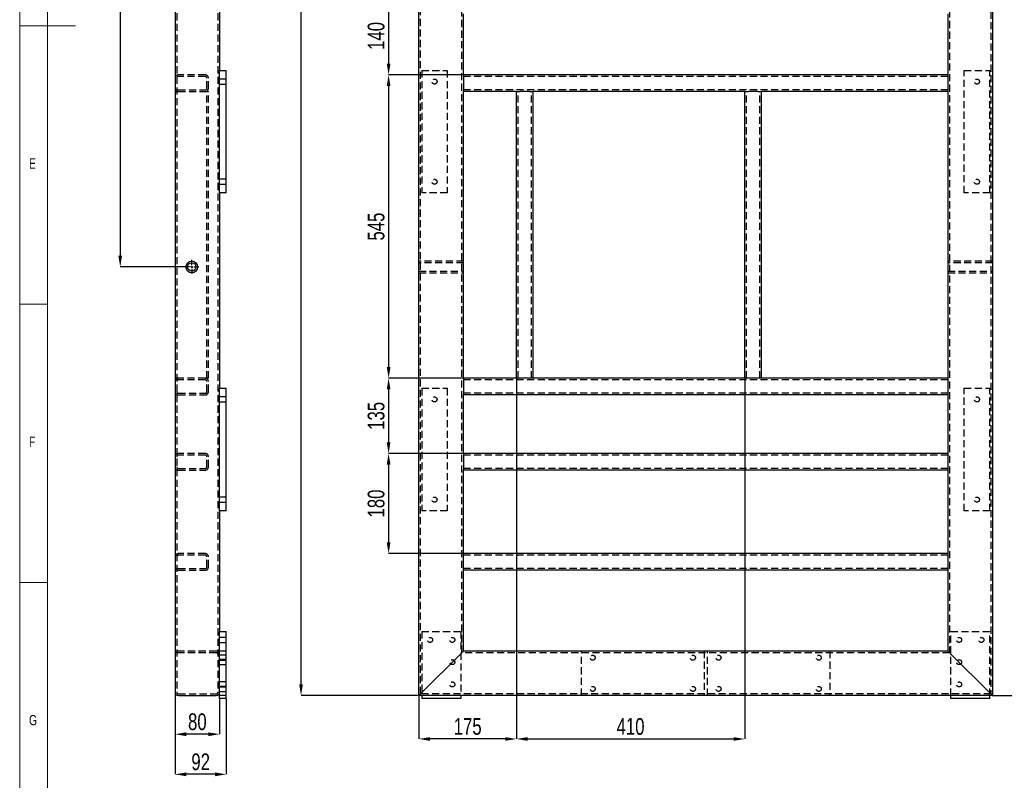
# Model space of a CAD drawing. Header units: millimetres. Extents: x 5 to 589, y 5 to 415.
# Tile 2 of 15: x 5 to 182, y 74 to 211. Entities that reach past the tile are written whole.
import ezdxf

# ---------------------------------------------------------------- set-up
doc = ezdxf.new("R2010")
doc.units = ezdxf.units.MM
doc.header["$PDSIZE"] = -1
doc.linetypes.add('CENTERX2', pattern=[20.32, 12.7, -2.54, 2.54, -2.54])
doc.linetypes.add('HIDDEN', pattern=[1.905, 1.27, -0.635])
for name, color, linetype in [('COTES', 1, 'Continuous'), ('NOTES', 6, 'Continuous'), ('TRAIT-MIXTES', 3, 'CENTERX2'), ('TRAIT-TIRET', 2, 'HIDDEN')]:
    doc.layers.add(name, color=color, linetype=linetype)
doc.layers.add('TRAIT-FORT', color=4, linetype='Continuous', lineweight=25)
doc.styles.add('SLDTEXTSTYLE0', font='TXT', dxfattribs={"width": 0.75})
doc.dimstyles.new('SLDDIMSTYLE1', dxfattribs={"dimtxt": 3, "dimasz": 2, "dimexe": 0, "dimexo": 0.0625, "dimgap": 0.75, "dimtad": 0, "dimtih": 1, "dimtoh": 1, "dimdec": 0, "dimlfac": 10, "dimrnd": 1e-09, "dimzin": 12, "dimdsep": 46, "dimtxsty": 'SLDTEXTSTYLE0', "dimsah": 1, "dimcen": 0.09, "dimadec": 0, "dimazin": 3, "dimtfac": 1, "dimtdec": 0, "dimtofl": 0, "dimtmove": 0, "dimatfit": 3, "dimfxl": 1, "dimfrac": 2, "dimtolj": 1, "dimtzin": 12, "dimarcsym": 0})
doc.dimstyles.new('SLDDIMSTYLE2', dxfattribs={"dimtxt": 3, "dimasz": 2, "dimexe": 0, "dimexo": 0.0625, "dimgap": 0.75, "dimtad": 1, "dimdec": 0, "dimlfac": 10, "dimrnd": 1e-09, "dimzin": 12, "dimdsep": 46, "dimtxsty": 'SLDTEXTSTYLE0', "dimsah": 1, "dimcen": 0.09, "dimadec": 0, "dimazin": 3, "dimtfac": 1, "dimtdec": 0, "dimtofl": 0, "dimtmove": 0, "dimatfit": 3, "dimfxl": 1, "dimfrac": 2, "dimtolj": 1, "dimtzin": 12, "dimarcsym": 0})

# ---------------------------------------------------------------- blocks, each defined once
blk = doc.blocks.new('_D_3')
at = {"layer": 'COTES', "color": 0, "lineweight": -2, "transparency": 16777216}
blk.add_line((179.75, 89.66), (190.99, 89.66), dxfattribs=at)
at = {"layer": 'Defpoints', "color": 0, "transparency": 16777216}
for p in [(179.69, 376.66), (179.69, 89.66), (190.99, 89.66)]:
    blk.add_point(p, dxfattribs=at)
at = {"layer": 'COTES', "color": 0, "transparency": 16777216, "insert": (195.68, 89.66), "char_height": 3, "attachment_point": 5, "style": 'SLDTEXTSTYLE0'}
blk.add_mtext('\\A1;2870', dxfattribs=at)
blk = doc.blocks.new('_D_8')
at = {"layer": 'COTES', "color": 0, "lineweight": -2, "transparency": 16777216}
for p, q in [((76.63, 376.66), (55.52, 376.66)), ((55.52, 91.66), (55.52, 374.66)), ((76.63, 89.66), (55.52, 89.66))]:
    blk.add_line(p, q, dxfattribs=at)
at = {"layer": 'COTES', "color": 0, "transparency": 16777216}
for points in [[(55.19, 374.66), (55.85, 374.66), (55.52, 376.66)], [(55.19, 91.66), (55.85, 91.66), (55.52, 89.66)]]:
    blk.add_solid(points, dxfattribs=at)
at = {"layer": 'Defpoints', "color": 0, "transparency": 16777216}
for p in [(55.52, 376.66), (76.69, 376.66), (76.69, 89.66)]:
    blk.add_point(p, dxfattribs=at)
at = {"layer": 'COTES', "color": 0, "transparency": 16777216, "insert": (51.77, 233.16), "char_height": 3, "attachment_point": 2, "rotation": 90, "style": 'SLDTEXTSTYLE0'}
blk.add_mtext('\\A1;2870', dxfattribs=at)
blk = doc.blocks.new('_D_13')
at = {"layer": 'COTES', "color": 0, "lineweight": -2, "transparency": 16777216}
for p, q in [((84.63, 215.16), (71.24, 215.16)), ((71.24, 213.16), (71.24, 203.16)), ((84.63, 201.16), (71.24, 201.16))]:
    blk.add_line(p, q, dxfattribs=at)
at = {"layer": 'COTES', "color": 0, "transparency": 16777216}
for points in [[(70.91, 213.16), (71.58, 213.16), (71.24, 215.16)], [(70.91, 203.16), (71.58, 203.16), (71.24, 201.16)]]:
    blk.add_solid(points, dxfattribs=at)
at = {"layer": 'Defpoints', "color": 0, "transparency": 16777216}
for p in [(84.69, 215.16), (71.24, 201.16), (84.69, 201.16)]:
    blk.add_point(p, dxfattribs=at)
at = {"layer": 'COTES', "color": 0, "transparency": 16777216, "insert": (67.49, 208.16), "char_height": 3, "attachment_point": 2, "rotation": 90, "style": 'SLDTEXTSTYLE0'}
blk.add_mtext('\\A1;140', dxfattribs=at)
blk = doc.blocks.new('_D_14')
at = {"layer": 'COTES', "color": 0, "lineweight": -2, "transparency": 16777216}
for p, q in [((84.63, 201.16), (71.24, 201.16)), ((71.24, 199.16), (71.24, 148.66)), ((84.63, 146.66), (71.24, 146.66))]:
    blk.add_line(p, q, dxfattribs=at)
at = {"layer": 'COTES', "color": 0, "transparency": 16777216}
for points in [[(70.91, 199.16), (71.58, 199.16), (71.24, 201.16)], [(70.91, 148.66), (71.58, 148.66), (71.24, 146.66)]]:
    blk.add_solid(points, dxfattribs=at)
at = {"layer": 'Defpoints', "color": 0, "transparency": 16777216}
for p in [(84.69, 201.16), (71.24, 146.66), (84.69, 146.66)]:
    blk.add_point(p, dxfattribs=at)
at = {"layer": 'COTES', "color": 0, "transparency": 16777216, "insert": (67.49, 173.91), "char_height": 3, "attachment_point": 2, "rotation": 90, "style": 'SLDTEXTSTYLE0'}
blk.add_mtext('\\A1;545', dxfattribs=at)
blk = doc.blocks.new('_D_15')
at = {"layer": 'COTES', "color": 0, "lineweight": -2, "transparency": 16777216}
for p, q in [((84.63, 146.66), (71.24, 146.66)), ((71.24, 144.66), (71.24, 135.16)), ((84.63, 133.16), (71.24, 133.16))]:
    blk.add_line(p, q, dxfattribs=at)
at = {"layer": 'COTES', "color": 0, "transparency": 16777216}
for points in [[(70.91, 144.66), (71.58, 144.66), (71.24, 146.66)], [(70.91, 135.16), (71.58, 135.16), (71.24, 133.16)]]:
    blk.add_solid(points, dxfattribs=at)
at = {"layer": 'Defpoints', "color": 0, "transparency": 16777216}
for p in [(84.69, 146.66), (71.24, 133.16), (84.69, 133.16)]:
    blk.add_point(p, dxfattribs=at)
at = {"layer": 'COTES', "color": 0, "transparency": 16777216, "insert": (67.49, 139.91), "char_height": 3, "attachment_point": 2, "rotation": 90, "style": 'SLDTEXTSTYLE0'}
blk.add_mtext('\\A1;135', dxfattribs=at)
blk = doc.blocks.new('_D_16')
at = {"layer": 'COTES', "color": 0, "lineweight": -2, "transparency": 16777216}
for p, q in [((84.63, 133.16), (71.24, 133.16)), ((71.24, 131.16), (71.24, 117.16)), ((84.63, 115.16), (71.24, 115.16))]:
    blk.add_line(p, q, dxfattribs=at)
at = {"layer": 'COTES', "color": 0, "transparency": 16777216}
for points in [[(70.91, 131.16), (71.58, 131.16), (71.24, 133.16)], [(70.91, 117.16), (71.58, 117.16), (71.24, 115.16)]]:
    blk.add_solid(points, dxfattribs=at)
at = {"layer": 'Defpoints', "color": 0, "transparency": 16777216}
for p in [(84.69, 133.16), (71.24, 115.16), (84.69, 115.16)]:
    blk.add_point(p, dxfattribs=at)
at = {"layer": 'COTES', "color": 0, "transparency": 16777216, "insert": (67.49, 124.16), "char_height": 3, "attachment_point": 2, "rotation": 90, "style": 'SLDTEXTSTYLE0'}
blk.add_mtext('\\A1;180', dxfattribs=at)
blk = doc.blocks.new('_D_18')
at = {"layer": 'COTES', "color": 0, "lineweight": -2, "transparency": 16777216}
for p, q in [((94.19, 146.6), (94.19, 81.86)), ((76.69, 89.6), (76.69, 81.86)), ((92.19, 81.86), (78.69, 81.86))]:
    blk.add_line(p, q, dxfattribs=at)
at = {"layer": 'COTES', "color": 0, "transparency": 16777216}
for points in [[(78.69, 82.19), (78.69, 81.53), (76.69, 81.86)], [(92.19, 82.19), (92.19, 81.53), (94.19, 81.86)]]:
    blk.add_solid(points, dxfattribs=at)
at = {"layer": 'Defpoints', "color": 0, "transparency": 16777216}
for p in [(94.19, 146.66), (76.69, 89.66), (76.69, 81.86)]:
    blk.add_point(p, dxfattribs=at)
at = {"layer": 'COTES', "color": 0, "transparency": 16777216, "insert": (85.44, 85.61), "char_height": 3, "attachment_point": 2, "style": 'SLDTEXTSTYLE0'}
blk.add_mtext('\\A1;175', dxfattribs=at)
blk = doc.blocks.new('_D_19')
at = {"layer": 'COTES', "color": 0, "lineweight": -2, "transparency": 16777216}
for p, q in [((94.19, 146.6), (94.19, 81.86)), ((135.19, 146.6), (135.19, 81.86)), ((96.19, 81.86), (133.19, 81.86))]:
    blk.add_line(p, q, dxfattribs=at)
at = {"layer": 'COTES', "color": 0, "transparency": 16777216}
for points in [[(96.19, 82.19), (96.19, 81.53), (94.19, 81.86)], [(133.19, 82.19), (133.19, 81.53), (135.19, 81.86)]]:
    blk.add_solid(points, dxfattribs=at)
at = {"layer": 'Defpoints', "color": 0, "transparency": 16777216}
for p in [(94.19, 146.66), (135.19, 146.66), (135.19, 81.86)]:
    blk.add_point(p, dxfattribs=at)
at = {"layer": 'COTES', "color": 0, "transparency": 16777216, "insert": (114.69, 85.61), "char_height": 3, "attachment_point": 2, "style": 'SLDTEXTSTYLE0'}
blk.add_mtext('\\A1;410', dxfattribs=at)
blk = doc.blocks.new('_D_71')
at = {"layer": 'COTES', "color": 0, "lineweight": -2, "transparency": 16777216}
for p, q in [((34.59, 296.66), (23.05, 296.66)), ((23.05, 294.66), (23.05, 168.66)), ((34.59, 166.66), (23.05, 166.66))]:
    blk.add_line(p, q, dxfattribs=at)
at = {"layer": 'COTES', "color": 0, "transparency": 16777216}
for points in [[(22.72, 294.66), (23.38, 294.66), (23.05, 296.66)], [(22.72, 168.66), (23.38, 168.66), (23.05, 166.66)]]:
    blk.add_solid(points, dxfattribs=at)
at = {"layer": 'Defpoints', "color": 0, "transparency": 16777216}
for p in [(34.65, 296.66), (23.05, 166.66), (34.65, 166.66)]:
    blk.add_point(p, dxfattribs=at)
at = {"layer": 'COTES', "color": 0, "transparency": 16777216, "insert": (19.3, 231.66), "char_height": 3, "attachment_point": 2, "rotation": 90, "style": 'SLDTEXTSTYLE0'}
blk.add_mtext('\\A1;1300', dxfattribs=at)
blk = doc.blocks.new('_D_73')
at = {"layer": 'COTES', "color": 0, "lineweight": -2, "transparency": 16777216}
for p, q in [((32.9, 90.2), (32.9, 82.71)), ((40.9, 89.1), (40.9, 82.71)), ((38.9, 82.71), (34.9, 82.71))]:
    blk.add_line(p, q, dxfattribs=at)
at = {"layer": 'COTES', "color": 0, "transparency": 16777216}
for points in [[(34.9, 83.05), (34.9, 82.38), (32.9, 82.71)], [(38.9, 83.05), (38.9, 82.38), (40.9, 82.71)]]:
    blk.add_solid(points, dxfattribs=at)
at = {"layer": 'Defpoints', "color": 0, "transparency": 16777216}
for p in [(32.9, 90.26), (40.9, 89.16), (32.9, 82.71)]:
    blk.add_point(p, dxfattribs=at)
at = {"layer": 'COTES', "color": 0, "transparency": 16777216, "insert": (36.9, 86.46), "char_height": 3, "attachment_point": 2, "style": 'SLDTEXTSTYLE0'}
blk.add_mtext('\\A1;80', dxfattribs=at)
blk = doc.blocks.new('_D_74')
at = {"layer": 'COTES', "color": 0, "lineweight": -2, "transparency": 16777216}
for p, q in [((32.9, 90.2), (32.9, 75.51)), ((42.1, 89.1), (42.1, 75.51)), ((40.1, 75.51), (34.9, 75.51))]:
    blk.add_line(p, q, dxfattribs=at)
at = {"layer": 'COTES', "color": 0, "transparency": 16777216}
for points in [[(34.9, 75.84), (34.9, 75.17), (32.9, 75.51)], [(40.1, 75.84), (40.1, 75.17), (42.1, 75.51)]]:
    blk.add_solid(points, dxfattribs=at)
at = {"layer": 'Defpoints', "color": 0, "transparency": 16777216}
for p in [(32.9, 90.26), (42.1, 89.16), (32.9, 75.51)]:
    blk.add_point(p, dxfattribs=at)
at = {"layer": 'COTES', "color": 0, "transparency": 16777216, "insert": (37.5, 79.26), "char_height": 3, "attachment_point": 2, "style": 'SLDTEXTSTYLE0'}
blk.add_mtext('\\A1;92', dxfattribs=at)
blk = doc.blocks.new('SW_CENTERMARKSYMBOL_33')
at = {"layer": 'TRAIT-MIXTES', "color": 0}
for p, q in [((-0.4, 0), (-1.25, 0)), ((0, 0), (-0.2, 0)), ((0, 0.4), (0, 1.25)), ((0, 0), (0, 0.2)), ((0, 0), (0, -0.2)), ((0, 0), (0.2, 0)), ((0.4, 0), (1.25, 0)), ((0, -0.4), (0, -1.25))]:
    blk.add_line(p, q, dxfattribs=at)

msp = doc.modelspace()

# ---------------------------------------------------------------- linework, layer by layer
at = {"lineweight": 18}
for p, q in [((5, 415), (5, 5)), ((10, 410), (10, 10)), ((5, 210), (15, 210)), ((10, 160), (5, 160)), ((5, 110), (10, 110))]:
    msp.add_line(p, q, dxfattribs=at)
at = {"layer": 'TRAIT-FORT', "lineweight": 25}
for p, q in [((76.69, 89.66), (76.69, 376.66)), ((179.69, 376.66), (179.69, 89.66)), ((32.9, 376.06), (32.9, 90.26)), ((40.9, 223.66), (40.9, 201.96)), ((84.69, 201.16), (84.69, 212.16)), ((171.69, 212.16), (171.69, 201.16)), ((40.9, 179.96), (40.9, 201.96)), ((40.9, 201.96), (42.1, 201.96)), ((42.1, 179.96), (42.1, 201.96)), ((171.69, 201.16), (84.69, 201.16)), ((84.69, 201.16), (84.69, 200.56)), ((84.69, 200.56), (84.69, 198.76)), ((171.69, 201.16), (171.69, 200.56)), ((171.69, 200.56), (171.69, 198.76)), ((84.69, 198.76), (84.69, 198.16)), ((84.69, 146.66), (84.69, 198.16)), ((94.19, 198.16), (84.69, 198.16)), ((94.19, 146.66), (94.19, 198.16)), ((94.19, 198.16), (94.79, 198.16)), ((96.59, 198.16), (94.79, 198.16)), ((96.59, 198.16), (97.19, 198.16)), ((135.19, 198.16), (97.19, 198.16)), ((97.19, 146.66), (97.19, 198.16)), ((135.19, 146.66), (135.19, 198.16)), ((135.19, 198.16), (135.79, 198.16)), ((137.59, 198.16), (135.79, 198.16)), ((137.59, 198.16), (138.19, 198.16)), ((171.69, 198.16), (138.19, 198.16)), ((138.19, 146.66), (138.19, 198.16)), ((171.69, 198.76), (171.69, 198.16)), ((171.69, 198.16), (171.69, 146.66)), ((42.1, 179.96), (40.9, 179.96)), ((40.9, 179.96), (40.9, 144.86)), ((94.19, 146.66), (84.69, 146.66)), ((84.69, 146.66), (84.69, 146.06)), ((84.69, 146.06), (84.69, 144.26)), ((94.79, 146.66), (94.19, 146.66)), ((96.59, 146.66), (94.79, 146.66)), ((97.19, 146.66), (96.59, 146.66)), ((135.19, 146.66), (97.19, 146.66)), ((135.79, 146.66), (135.19, 146.66)), ((137.59, 146.66), (135.79, 146.66)), ((138.19, 146.66), (137.59, 146.66)), ((171.69, 146.66), (138.19, 146.66)), ((171.69, 146.66), (171.69, 146.06)), ((171.69, 146.06), (171.69, 144.26)), ((40.9, 144.86), (42.1, 144.86)), ((40.9, 122.86), (40.9, 144.86)), ((42.1, 122.86), (42.1, 144.86)), ((84.69, 144.26), (84.69, 143.66)), ((84.69, 133.16), (84.69, 143.66)), ((171.69, 143.66), (84.69, 143.66)), ((171.69, 144.26), (171.69, 143.66)), ((171.69, 143.66), (171.69, 133.16)), ((171.69, 133.16), (84.69, 133.16)), ((84.69, 133.16), (84.69, 132.56)), ((171.69, 133.16), (171.69, 132.56)), ((84.69, 132.56), (84.69, 130.76)), ((171.69, 132.56), (171.69, 130.76)), ((84.69, 130.76), (84.69, 130.16)), ((84.69, 115.16), (84.69, 130.16)), ((171.69, 130.16), (84.69, 130.16)), ((171.69, 130.76), (171.69, 130.16)), ((171.69, 130.16), (171.69, 115.16)), ((42.1, 122.86), (40.9, 122.86)), ((40.9, 122.86), (40.9, 101.16)), ((84.69, 114.56), (84.69, 115.16)), ((171.69, 115.16), (84.69, 115.16)), ((171.69, 115.16), (171.69, 114.56)), ((84.69, 112.76), (84.69, 114.56)), ((171.69, 114.56), (171.69, 112.76)), ((84.69, 112.16), (84.69, 112.76)), ((84.69, 97.66), (84.69, 112.16)), ((171.69, 112.16), (84.69, 112.16)), ((171.69, 112.76), (171.69, 112.16)), ((171.69, 112.16), (171.69, 97.66)), ((40.9, 101.16), (42.1, 101.16)), ((40.9, 89.16), (40.9, 101.16)), ((42.1, 89.16), (42.1, 101.16)), ((171.69, 97.66), (84.69, 97.66)), ((77.29, 90.26), (84.09, 97.06)), ((172.29, 97.06), (179.09, 90.26)), ((33.5, 89.66), (40.3, 89.66)), ((42.1, 89.16), (40.9, 89.16)), ((179.69, 89.66), (76.69, 89.66)), ((77.19, 89.66), (77.19, 89.16)), ((84.19, 89.16), (77.19, 89.16)), ((84.19, 89.66), (84.19, 89.16)), ((172.19, 89.16), (172.19, 89.66)), ((179.19, 89.16), (172.19, 89.16)), ((179.19, 89.16), (179.19, 89.66))]:
    msp.add_line(p, q, dxfattribs=at)
at = {"layer": 'TRAIT-FORT', "lineweight": 25, "flags": 128}
for points in [[(84.09, 97.06), (84.21, 97.18), (84.32, 97.29), (84.42, 97.4), (84.51, 97.49), (84.59, 97.56), (84.64, 97.62), (84.68, 97.65), (84.69, 97.66)], [(84.69, 97.66), (84.68, 97.65), (84.65, 97.63), (84.61, 97.58), (84.55, 97.52), (84.48, 97.45), (84.39, 97.36), (84.3, 97.27), (84.19, 97.17), (84.09, 97.06)], [(171.69, 97.66), (171.7, 97.65), (171.74, 97.62), (171.79, 97.56), (171.87, 97.49), (171.96, 97.4), (172.06, 97.29), (172.17, 97.18), (172.29, 97.06)], [(172.29, 97.06), (172.19, 97.17), (172.09, 97.27), (171.99, 97.36), (171.9, 97.45), (171.83, 97.52), (171.77, 97.58), (171.73, 97.63), (171.7, 97.65), (171.69, 97.66)], [(76.69, 89.66), (76.7, 89.67), (76.73, 89.7), (76.77, 89.74), (76.83, 89.8), (76.9, 89.88), (76.99, 89.96), (77.09, 90.06), (77.19, 90.16), (77.29, 90.26)], [(77.29, 90.26), (77.19, 90.16), (77.09, 90.06), (76.99, 89.96), (76.9, 89.88), (76.83, 89.8), (76.77, 89.74), (76.73, 89.7), (76.7, 89.67), (76.69, 89.66)], [(179.09, 90.26), (179.19, 90.16), (179.3, 90.06), (179.39, 89.96), (179.48, 89.88), (179.55, 89.8), (179.61, 89.74), (179.65, 89.7), (179.68, 89.67), (179.69, 89.66)], [(179.69, 89.66), (179.68, 89.67), (179.65, 89.7), (179.61, 89.74), (179.55, 89.8), (179.48, 89.88), (179.39, 89.96), (179.3, 90.06), (179.19, 90.16), (179.09, 90.26)]]:
    msp.add_lwpolyline(points, dxfattribs=at)
at = {"layer": 'TRAIT-FORT', "lineweight": 25}
for radius in [1.05, 0.75]:
    msp.add_circle((35.9, 166.66), radius, dxfattribs=at)
for centre, start, end in [((33.5, 90.26), 180, 270), ((40.3, 90.26), 270, 0)]:
    msp.add_arc(centre, 0.6, start, end, dxfattribs=at)
at = {"layer": 'TRAIT-TIRET'}
for p, q in [((33.2, 376.06), (33.2, 90.26)), ((40.6, 376.06), (40.6, 90.26)), ((76.99, 89.96), (76.99, 376.36)), ((179.39, 376.36), (179.39, 89.96)), ((84.39, 97.36), (84.39, 368.96)), ((171.99, 368.96), (171.99, 97.36)), ((77.19, 201.96), (77.19, 179.96)), ((77.19, 201.96), (81.79, 201.96)), ((81.79, 201.96), (81.79, 179.96)), ((174.59, 201.96), (179.19, 201.96)), ((174.59, 179.96), (174.59, 201.96)), ((179.19, 179.96), (179.19, 201.96)), ((38.3, 201.16), (33.5, 201.16)), ((38.3, 200.86), (33.5, 200.86)), ((38.6, 198.76), (38.6, 200.56)), ((38.9, 198.76), (38.9, 200.56)), ((42.1, 200.41), (40.9, 200.41)), ((171.69, 200.86), (84.69, 200.86)), ((32.9, 198.16), (33.5, 198.16)), ((33.5, 198.46), (38.3, 198.46)), ((33.5, 198.16), (38.3, 198.16)), ((38.3, 198.16), (38.9, 198.16)), ((38.6, 146.66), (38.6, 198.16)), ((38.9, 146.66), (38.9, 198.16)), ((40.9, 199.51), (42.1, 199.51)), ((171.69, 198.46), (84.69, 198.46)), ((94.49, 146.66), (94.49, 198.16)), ((96.89, 146.66), (96.89, 198.16)), ((135.49, 146.66), (135.49, 198.16)), ((137.89, 146.66), (137.89, 198.16)), ((42.1, 182.41), (40.9, 182.41)), ((40.9, 181.51), (42.1, 181.51)), ((81.79, 179.96), (77.19, 179.96)), ((179.19, 179.96), (174.59, 179.96)), ((76.69, 165.61), (76.69, 167.71)), ((84.69, 167.71), (76.69, 167.71)), ((76.99, 167.71), (76.69, 167.71)), ((84.69, 167.41), (76.69, 167.41)), ((84.69, 167.71), (84.39, 167.71)), ((179.69, 167.71), (171.69, 167.71)), ((171.99, 167.71), (171.69, 167.71)), ((179.69, 167.41), (171.69, 167.41)), ((179.69, 167.71), (179.39, 167.71)), ((179.69, 167.71), (179.69, 166.66)), ((179.69, 166.66), (179.69, 165.61)), ((76.69, 165.91), (84.69, 165.91)), ((76.69, 165.61), (84.69, 165.61)), ((76.69, 165.61), (76.99, 165.61)), ((84.39, 165.61), (84.69, 165.61)), ((171.69, 165.91), (179.69, 165.91)), ((171.69, 165.61), (179.69, 165.61)), ((171.69, 165.61), (171.99, 165.61)), ((179.39, 165.61), (179.69, 165.61)), ((33.5, 146.66), (32.9, 146.66)), ((38.3, 146.66), (33.5, 146.66)), ((38.3, 146.36), (33.5, 146.36)), ((38.9, 146.66), (38.3, 146.66)), ((38.6, 144.26), (38.6, 146.06)), ((38.9, 144.26), (38.9, 146.06)), ((171.69, 146.36), (84.69, 146.36)), ((33.5, 143.96), (38.3, 143.96)), ((33.5, 143.66), (38.3, 143.66)), ((42.1, 143.31), (40.9, 143.31)), ((77.19, 144.86), (77.19, 122.86)), ((77.19, 144.86), (81.79, 144.86)), ((81.79, 144.86), (81.79, 122.86)), ((171.69, 143.96), (84.69, 143.96)), ((174.59, 144.86), (179.19, 144.86)), ((174.59, 122.86), (174.59, 144.86)), ((179.19, 122.86), (179.19, 144.86)), ((40.9, 142.41), (42.1, 142.41)), ((38.3, 133.16), (33.5, 133.16)), ((38.3, 132.86), (33.5, 132.86)), ((171.69, 132.86), (84.69, 132.86)), ((38.6, 130.76), (38.6, 132.56)), ((38.9, 130.76), (38.9, 132.56)), ((33.5, 130.46), (38.3, 130.46)), ((33.5, 130.16), (38.3, 130.16)), ((171.69, 130.46), (84.69, 130.46)), ((42.1, 125.31), (40.9, 125.31)), ((40.9, 124.41), (42.1, 124.41)), ((81.79, 122.86), (77.19, 122.86)), ((179.19, 122.86), (174.59, 122.86)), ((38.3, 115.16), (33.5, 115.16)), ((38.3, 114.86), (33.5, 114.86)), ((38.6, 112.76), (38.6, 114.56)), ((38.9, 112.76), (38.9, 114.56)), ((171.69, 114.86), (84.69, 114.86)), ((33.5, 112.46), (38.3, 112.46)), ((33.5, 112.16), (38.3, 112.16)), ((171.69, 112.46), (84.69, 112.46)), ((77.19, 101.16), (84.19, 101.16)), ((77.19, 101.16), (77.19, 89.66)), ((84.19, 101.16), (84.19, 89.66)), ((172.19, 89.66), (172.19, 101.16)), ((172.19, 101.16), (179.19, 101.16)), ((179.19, 89.66), (179.19, 101.16)), ((42.1, 100.11), (40.9, 100.11)), ((40.9, 99.21), (42.1, 99.21)), ((40.3, 97.66), (33.5, 97.66)), ((40.3, 97.36), (33.5, 97.36)), ((42.1, 97.66), (40.9, 97.66)), ((171.99, 97.36), (84.39, 97.36)), ((105.89, 89.66), (105.89, 97.66)), ((127.89, 97.66), (127.89, 89.66)), ((128.49, 89.66), (128.49, 97.66)), ((150.49, 97.66), (150.49, 89.66)), ((42.1, 96.91), (40.9, 96.91)), ((42.1, 96.11), (40.9, 96.11)), ((40.9, 96.01), (42.1, 96.01)), ((40.9, 95.21), (42.1, 95.21)), ((42.1, 92.11), (40.9, 92.11)), ((42.1, 91.31), (40.9, 91.31)), ((40.9, 91.21), (42.1, 91.21)), ((40.9, 90.41), (42.1, 90.41)), ((33.5, 89.96), (40.3, 89.96)), ((42.1, 89.66), (40.9, 89.66)), ((179.39, 89.96), (76.99, 89.96))]:
    msp.add_line(p, q, dxfattribs=at)
for centre in [(79.49, 199.96), (176.89, 199.96), (79.49, 181.96), (176.89, 181.96), (79.49, 142.86), (176.89, 142.86), (79.49, 124.86), (176.89, 124.86), (78.69, 99.66), (82.69, 99.66), (173.69, 99.66), (177.69, 99.66), (82.69, 95.66), (107.89, 96.46), (125.89, 96.46), (130.49, 96.46), (148.49, 96.46), (173.69, 95.66), (82.69, 91.66), (173.69, 91.66), (107.89, 90.86), (125.89, 90.86), (130.49, 90.86), (148.49, 90.86)]:
    msp.add_circle(centre, 0.45, dxfattribs=at)
for centre, radius, start, end in [((33.5, 200.56), 0.6, 90, 180), ((33.5, 200.56), 0.3, 90, 180), ((38.3, 200.56), 0.6, 0, 90), ((38.3, 200.56), 0.3, 0, 90), ((33.5, 198.76), 0.6, 180, 270), ((33.5, 198.76), 0.3, 180, 270), ((38.3, 198.76), 0.3, 270, 0), ((38.3, 198.76), 0.6, 270, 0), ((33.5, 146.06), 0.6, 90, 180), ((33.5, 146.06), 0.3, 90, 180), ((38.3, 146.06), 0.6, 0, 90), ((38.3, 146.06), 0.3, 0, 90), ((33.5, 144.26), 0.6, 180, 270), ((33.5, 144.26), 0.3, 180, 270), ((38.3, 144.26), 0.3, 270, 0), ((38.3, 144.26), 0.6, 270, 0), ((33.5, 132.56), 0.6, 90, 180), ((33.5, 132.56), 0.3, 90, 180), ((38.3, 132.56), 0.6, 0, 90), ((38.3, 132.56), 0.3, 0, 90), ((33.5, 130.76), 0.6, 180, 270), ((33.5, 130.76), 0.3, 180, 270), ((38.3, 130.76), 0.6, 270, 0), ((38.3, 130.76), 0.3, 270, 0), ((33.5, 114.56), 0.6, 90, 180), ((38.3, 114.56), 0.6, 0, 90), ((33.5, 114.56), 0.3, 90, 180), ((38.3, 114.56), 0.3, 0, 90), ((33.5, 112.76), 0.6, 180, 270), ((33.5, 112.76), 0.3, 180, 270), ((38.3, 112.76), 0.6, 270, 0), ((38.3, 112.76), 0.3, 270, 0), ((33.5, 97.06), 0.6, 90, 180), ((33.5, 97.06), 0.3, 90, 180), ((40.3, 97.06), 0.6, 0, 90), ((40.3, 97.06), 0.3, 0, 90), ((33.5, 90.26), 0.3, 180, 270), ((40.3, 90.26), 0.3, 270, 0)]:
    msp.add_arc(centre, radius, start, end, dxfattribs=at)

# ---------------------------------------------------------------- block references
at = {"layer": 'TRAIT-MIXTES'}
msp.add_blockref('SW_CENTERMARKSYMBOL_33', (35.9, 166.66), dxfattribs=at)

# ---------------------------------------------------------------- texts
at = {"layer": 'NOTES', "char_height": 1.85, "attachment_point": 1, "style": 'SLDTEXTSTYLE0'}
for s, insert in [('E', (6.67, 186.17)), ('F', (6.67, 136.17)), ('G', (6.67, 86.17))]:
    msp.add_mtext(s, dxfattribs=dict(at, insert=insert))

# ---------------------------------------------------------------- dimensions: what is measured, and where the dimension line sits
at = {"layer": 'COTES'}
for base, p1, p2, picture, middle in [((55.52, 376.66), (76.69, 89.66), (76.69, 376.66), '_D_8', (55.52, 233.16)), ((23.05, 166.66), (34.65, 296.66), (34.65, 166.66), '_D_71', (23.05, 231.66)), ((71.24, 201.16), (84.69, 215.16), (84.69, 201.16), '_D_13', (71.24, 208.16)), ((71.24, 146.66), (84.69, 201.16), (84.69, 146.66), '_D_14', (71.24, 173.91)), ((71.24, 133.16), (84.69, 146.66), (84.69, 133.16), '_D_15', (71.24, 139.91)), ((71.24, 115.16), (84.69, 133.16), (84.69, 115.16), '_D_16', (71.24, 124.16))]:
    dim = msp.add_linear_dim(base=base, p1=p1, p2=p2, angle=90, dimstyle='SLDDIMSTYLE2', dxfattribs=at)
    dim.commit()
    dim.dimension.update_dxf_attribs({"geometry": picture, "text_midpoint": middle, "dimtype": 160})
dim = msp.add_ordinate_dim(feature_location=(179.69, 89.66), offset=(11.3, 0), dtype=0, origin=(179.69, 376.66), dimstyle='SLDDIMSTYLE1', dxfattribs=at)
dim.commit()
dim.dimension.update_dxf_attribs({"geometry": '_D_3', "text_midpoint": (195.68, 89.66)})
for base, p1, p2, picture, middle in [((76.69, 81.86), (94.19, 146.66), (76.69, 89.66), '_D_18', (85.44, 81.86)), ((135.19, 81.86), (94.19, 146.66), (135.19, 146.66), '_D_19', (114.69, 81.86)), ((32.9, 82.71), (40.9, 89.16), (32.9, 90.26), '_D_73', (36.9, 82.71)), ((32.9, 75.51), (42.1, 89.16), (32.9, 90.26), '_D_74', (37.5, 75.51))]:
    dim = msp.add_linear_dim(base=base, p1=p1, p2=p2, dimstyle='SLDDIMSTYLE2', dxfattribs=at)
    dim.commit()
    dim.dimension.update_dxf_attribs({"geometry": picture, "text_midpoint": middle, "dimtype": 160})

doc.saveas('drawing.dxf')
